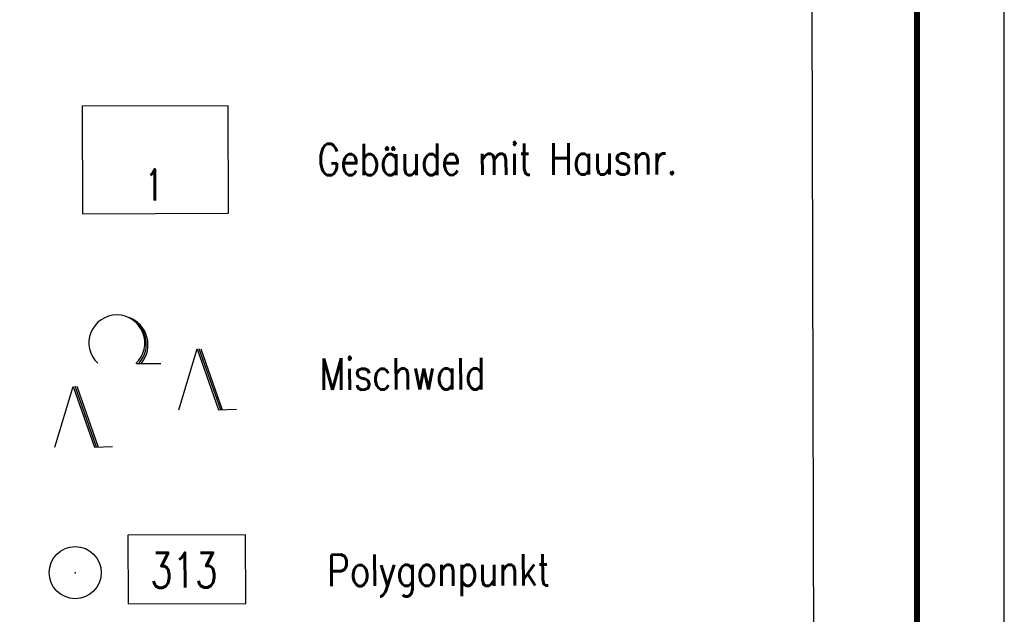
# Model space of a CAD drawing. Extents: x 0 to 1135, y 0 to 420.
# Tile 61 of 77: x 1079 to 1135, y 149 to 183. Entities that reach past the tile are written whole.
import ezdxf

# ---------------------------------------------------------------- set-up
doc = ezdxf.new("R2010")
doc.units = 0
doc.header["$LTSCALE"] = 2
doc.header["$MEASUREMENT"] = 0
doc.linetypes.add('AUSGEZOGEN', pattern=[0])
doc.layers.get('0').update_dxf_attribs({"color": 8, "linetype": 'AUSGEZOGEN'})
for name, color, linetype in [('FBRTOP', 8, 'AUSGEZOGEN'), ('GEBAEUDE', 8, 'AUSGEZOGEN'), ('HAUSNR', 8, 'AUSGEZOGEN'), ('LEGENDE', 7, 'AUSGEZOGEN'), ('PP', 8, 'AUSGEZOGEN'), ('RAHMEN', 250, 'AUSGEZOGEN'), ('WALD', 8, 'AUSGEZOGEN')]:
    doc.layers.add(name, color=color, linetype=linetype)
doc.styles.add('ROMANS', font='romans.shx', dxfattribs={"width": 0.8})

# ---------------------------------------------------------------- blocks, each defined once
blk = doc.blocks.new('NW')
at = {"color": 0}
for p, q in [((-1.088, 0), (-0.024, 3.474)), ((-0.024, 3.474), (1.193, -0.023)), ((0.077, 3.499), (1.294, 0.003)), ((0.189, 3.489), (1.406, -0.007)), ((1.177, -0.007), (2.227, 0.023))]:
    blk.add_line(p, q, dxfattribs=at)
blk = doc.blocks.new('LW')
at = {"color": 0}
blk.add_line((1.183, 0.003), (2.575, 0.003), dxfattribs=at)
for centre, radius, start, end in [((0.065, 1.189), 1.6, 312.7202, 226.7249), ((0.169, 1.08), 1.681, 321.1992, 68.9844), ((0.083, 1.129), 1.668, 319.2916, 65.2101)]:
    blk.add_arc(centre, radius, start, end, dxfattribs=at)
blk = doc.blocks.new('PP')
at = {"color": 0}
blk.add_circle((0, -0.006), 1.493, dxfattribs=at)
blk.add_point((0, 0), dxfattribs=at)

msp = doc.modelspace()

# ---------------------------------------------------------------- linework, layer by layer
at = {"layer": 'FBRTOP'}
for points in [[(661.143, 179.109, 0.000001), (685.944, 183.769, 0.000098)], [(499.488, 151.305, 0.000004), (556.365, 151.37, 0.000067)], [(700.607, 186.532, -0.000002), (715, 189.244, -0.000023), (729.209, 191.92, -0.000019), (746.049, 195.09, -0.003046), (758.195, 197.3, -0.001835), (778.389, 200.77, -0.001761), (792.757, 203.133, -0.001618), (808.406, 205.598, -0.001558), (824.253, 207.991, -0.002937), (832.67, 209.185, -0.002359), (841.112, 210.291, 0.001751), (852.488, 211.768, 0.001051), (869.84, 214.119, 0.001274), (884.149, 216.126, 0.002508), (897.81, 218.148, 0.001818), (916.634, 221.1, 0.001623), (931.317, 223.506, 0.000181), (932.745, 223.745, 0.000846)]]:
    msp.add_lwpolyline(points, format="xyb", dxfattribs=at)
at = {"layer": 'GEBAEUDE'}
msp.add_lwpolyline([(1082.187, 171.938), (1090.557, 171.96), (1090.541, 178.123), (1082.172, 178.101)], close=True, dxfattribs=at)
at = {"layer": 'LEGENDE'}
msp.add_lwpolyline([(1030.155, 117.044), (1124.166, 117.285), (1123.729, 287.434), (1029.718, 287.192)], close=True, dxfattribs=at)
at = {"layer": 'PP'}
msp.add_lwpolyline([(1084.804, 149.578), (1091.549, 149.595), (1091.539, 153.539), (1084.794, 153.522)], close=True, dxfattribs=at)
at = {"layer": 'RAHMEN'}
msp.add_line((1135, 0), (1135, 420), dxfattribs=at)
at = {"layer": 'RAHMEN', "const_width": 0.35}
msp.add_lwpolyline([(25, 5), (1130, 5), (1130, 415), (25, 415), (25, 5)], dxfattribs=at)

# ---------------------------------------------------------------- block references
at = {"layer": 'PP', "rotation": 132.9965839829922}
msp.add_blockref('PP', (1081.771, 151.363), dxfattribs=at)
at = {"layer": 'WALD', "rotation": 0.1471602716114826}
for name, p in [('LW', (1084.096, 163.345)), ('NW', (1088.795, 160.71)), ('NW', (1081.688, 158.57))]:
    msp.add_blockref(name, p, dxfattribs=at)

# ---------------------------------------------------------------- texts
at = {"layer": 'HAUSNR', "style": 'ROMANS', "width": 0.66}
msp.add_text('1', height=1.8, rotation=359.9416, dxfattribs=at).set_placement((1085.772, 172.687))
at = {"layer": 'LEGENDE', "style": 'ROMANS', "width": 0.8}
for s, p in [('Gebäude mit Hausnr.', (1095.655, 174.136)), ('Mischwald', (1095.772, 161.847)), ('Polygonpunkt', (1096.215, 150.596))]:
    msp.add_text(s, height=1.8, rotation=0.1472, dxfattribs=at).set_placement(p)
at = {"layer": 'PP', "style": 'ROMANS', "width": 0.75}
msp.add_text('313', height=2, rotation=0.1472, dxfattribs=at).set_placement((1086.071, 150.502))

doc.saveas('drawing.dxf')
